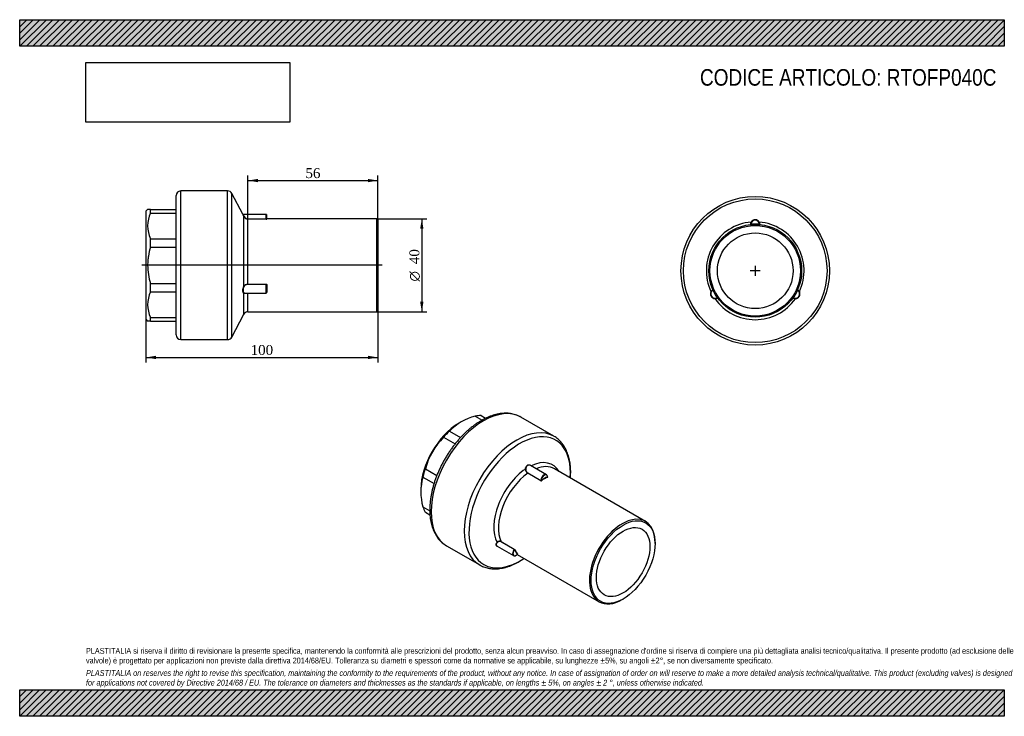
# Model space of a CAD drawing. Header units: millimetres. Extents: x 0 to 424, y 0 to 300.
import ezdxf
from ezdxf.enums import TextEntityAlignment as Align
from ezdxf.lldxf.tags import DXFTag

# ---------------------------------------------------------------- set-up
doc = ezdxf.new("R2010")
doc.units = ezdxf.units.MM
doc.header["$LTSCALE"] = 1.428571
for name, color, linetype in [('Default', 7, 'Continuous'), ('DV3_Default', 7, 'Continuous'), ('IOF040C', 7, 'Continuous'), ('PARTE_PE_040', 7, 'Continuous')]:
    doc.layers.add(name, color=color, linetype=linetype)
doc.styles.add('SEACAD_Solid_Edge_ANSI1_Symbols', font='semeca1.ttf')
doc.styles.add('SEACAD_Times_New_Roman', font='times.ttf')
tags = doc.linetypes.add('CENTER2', pattern=[28.575, 19.05, -3.175, 3.175, -3.175]).pattern_tags.tags
tags[10:11] = [DXFTag(74, 4), DXFTag(75, 0), DXFTag(340, '0'), DXFTag(46, 0.0), DXFTag(50, 0.0), DXFTag(44, 0.0), DXFTag(45, 0.0)]
tags[8:9] = [DXFTag(74, 4), DXFTag(75, 0), DXFTag(340, '0'), DXFTag(46, 0.0), DXFTag(50, 0.0), DXFTag(44, 0.0), DXFTag(45, 0.0)]
tags[6:7] = [DXFTag(74, 4), DXFTag(75, 0), DXFTag(340, '0'), DXFTag(46, 0.0), DXFTag(50, 0.0), DXFTag(44, 0.0), DXFTag(45, 0.0)]
tags[4:5] = [DXFTag(74, 4), DXFTag(75, 0), DXFTag(340, '0'), DXFTag(46, 0.0), DXFTag(50, 0.0), DXFTag(44, 0.0), DXFTag(45, 0.0)]
doc.dimstyles.new('ANSImm', dxfattribs={"dimtxt": 4.285714, "dimasz": 4.285714, "dimexe": 2.142857, "dimexo": 0, "dimgap": 1.071429, "dimtad": 1, "dimlfac": 1, "dimdsep": 46, "dimtxsty": 'SEACAD_Times_New_Roman', "dimblk1": '_SE_FILLED', "dimblk2": '_SE_FILLED', "dimsah": 1, "dimcen": 2.142857, "dimazin": 0, "dimtfac": 0.85, "dimtdec": 3, "dimtofl": 0, "dimtmove": 0, "dimatfit": 3, "dimfxl": 1, "dimarcsym": 0})
picture_1 = doc.add_image_def('image1.jpg', size_in_pixel=(4302, 1260))

# ---------------------------------------------------------------- blocks, each defined once
blk = doc.blocks.new('SEANNOT_GROUP')
at = {"layer": 'Default', "color": 7, "linetype": 'CENTER2'}
for p, q in [((319.1, 191.87), (314.81, 191.87)), ((316.95, 194.01), (316.95, 189.73))]:
    blk.add_line(p, q, dxfattribs=at)
blk = doc.blocks.new('SEANNOT_GROUP1')
at = {"layer": 'Default', "color": 7, "linetype": 'CENTER2'}
for p, q in [((319.1, 191.87), (314.81, 191.87)), ((316.95, 194.01), (316.95, 189.73))]:
    blk.add_line(p, q, dxfattribs=at)
blk = doc.blocks.new('SE')
at = {"layer": 'IOF040C', "color": 7, "linetype": 'Continuous'}
for p, q in [((196.27, 129.24), (199.22, 127.53)), ((198.8, 129.49), (200.78, 128.34)), ((189.84, 126.55), (189.31, 126.24)), ((182.64, 120.16), (187.61, 117.3)), ((185.17, 122.83), (189.98, 120.06)), ((174.8, 106.57), (179.77, 103.71)), ((173.75, 103.05), (178.56, 100.27)), ((172.87, 97.77), (172.87, 97.15)), ((173.75, 90.24), (176.71, 88.53)), ((174.8, 87.92), (176.78, 86.78))]:
    blk.add_line(p, q, dxfattribs=at)
for centre, radius, start, end in [((202.24, 106.08), 23.91, 104.4612, 135.5388), ((204.47, 98.5), 30.75, 135.2162, 164.7838), ((196.17, 96.64), 23.32, 164.0515, 195.9485)]:
    blk.add_arc(centre, radius, start, end, dxfattribs=at)
for centre, major_axis, start_param, end_param in [((190.72, 106.44), (12.63, 21.87), 0.315971, 0.469427), ((189.31, 107.26), (11.62, 20.14), 0.785398, 2.356194), ((190.72, 106.44), (12.63, 21.87), 1.101369, 1.254825), ((190.72, 106.44), (-12.63, -21.87), -1.254825, -1.101369), ((190.72, 106.44), (-12.63, -21.87), -0.469427, -0.315971)]:
    blk.add_ellipse(centre, major_axis=major_axis, ratio=0.57735, start_param=start_param, end_param=end_param, dxfattribs=at)
at = {"layer": 'PARTE_PE_040', "color": 7, "linetype": 'Continuous'}
for p, q in [((230.22, 120.59), (215.91, 128.85)), ((227.01, 104.05), (220.12, 108.03)), ((269.66, 83.96), (230.42, 106.62)), ((224.53, 101.46), (218.94, 104.68)), ((219.01, 104.8), (224.59, 101.57)), ((227.44, 103.19), (227.48, 103.16)), ((183.91, 73.42), (198.22, 65.16)), ((205.74, 73.26), (212.82, 69.18)), ((213.06, 71.85), (207.47, 75.07)), ((207.5, 75.19), (213.09, 71.97)), ((273.81, 74.39), (273.81, 74.8)), ((214.35, 69.7), (249.66, 49.32)), ((259.66, 50.31), (260.02, 50.51))]:
    blk.add_line(p, q, dxfattribs=at)
for centre, radius, start, end in [((219.89, 106.41), 1.97, 179.2316, 241.1617), ((219.87, 106.41), 1.83, 179.409, 241.8244), ((224.66, 101.72), 0.29, 244.0597, 302.589), ((224.65, 101.69), 0.133, 245.4976, 310.8768), ((206.77, 73.93), 1.46, 59.9445, 137.6345), ((206.77, 73.92), 1.35, 58.9135, 136.8084), ((212.94, 71.66), 0.221, 20.7666, 58.5983), ((212.78, 71.46), 0.591, 31.5753, 59.1053)]:
    blk.add_arc(centre, radius, start, end, dxfattribs=at)
for centre, major_axis, ratio, start_param, end_param in [((199.91, 101.13), (-16, -27.71), 0.57735, 3.141593, 6.283185), ((214.22, 92.87), (-16, -27.71), 0.57735, 3.142338, 6.283185), ((215.47, 92.15), (-15.47, -26.79), 0.57735, 2.273763, 6.283185), ((219.17, 90.02), (-10.53, -18.24), 0.57735, 2.82248, 3.843242), ((219.17, 90.02), (-10.53, -18.24), 0.57735, 4.01074, 5.937637), ((217.98, 106.44), (-0.0997, 0.0079), 0.064094, 0.933696, 2.214974), ((220.48, 107.88), (0.0684, 0.073), 0.512036, -4.220031, -4.030894), ((220.42, 89.29), (-10, -17.32), 0.57735, 3.141593, 3.779133), ((220.42, 89.29), (-10, -17.32), 0.57735, 4.031562, 5.916815), ((218.94, 104.76), (-0.05, -0.0866), 0.57735, 0.889969, 2.313108), ((226.01, 102.32), (-1, -1.73), 0.57735, 2.399281, 5.454701), ((226.08, 102.28), (-0.95, -1.65), 0.57735, 2.414414, 5.439568), ((226.08, 86.03), (10.05, 17.41), 0.57735, 0.69089, 0.879906), ((226.15, 85.99), (10, 17.32), 0.57735, 0.69089, 0.879906), ((227.49, 103.1), (-0.0424, 0.0906), 0.629257, 0.837335, 2.408131), ((227.49, 103.25), (0.05, 0.0866), 0.57735, 3.327425, 3.82242), ((224.52, 101.54), (-0.05, -0.0866), 0.57735, 0.889969, 2.313108), ((224.81, 101.55), (-0.0566, 0.0824), 0.520291, 0.742406, 2.313202), ((259.66, 66.64), (-10, -17.32), 0.57735, 2.356194, 6.283185), ((205.73, 74.84), (-0.0767, 0.0642), 0.453299, 4.201554, 5.482832), ((207.44, 75.12), (-0.05, -0.0866), 0.57735, 1.352083, 2.775222), ((215.47, 92.15), (-15.47, -26.79), 0.57735, 0, 0.86783), ((213.82, 70.91), (1, 1.73), 0.57735, 1.378118, 4.407503), ((213.89, 70.87), (0.95, 1.65), 0.57735, 1.367216, 4.39237), ((213.82, 70.91), (1, 1.73), 0.57735, 1.352083, 1.378118), ((213.02, 71.9), (-0.05, -0.0866), 0.57735, 1.352083, 2.775222), ((213.22, 71.7), (-0.0889, -0.0457), 0.765214, 3.599866, 5.170662), ((226.08, 86.03), (-10.05, -17.41), 0.57735, 5.926878, 6.115894), ((226.15, 85.99), (-10, -17.32), 0.57735, 5.926878, 6.115894), ((214.56, 69.79), (-0.0723, -0.0691), 0.805098, 3.372863, 4.94366), ((214.22, 92.87), (-16, -27.71), 0.57735, 0, 0.003007), ((259.66, 66.64), (-10, -17.32), 0.57735, 0, 0.785398)]:
    blk.add_ellipse(centre, major_axis=major_axis, ratio=ratio, start_param=start_param, end_param=end_param, dxfattribs=at)
for major_axis in [(9.75, 16.89), (-8.15, -14.12)]:
    blk.add_ellipse((260.02, 66.43), major_axis=major_axis, ratio=0.57735, dxfattribs=at)
for points, knots in [([(198.91, 127.36), (198.67, 127.22), (198.09, 126.87), (197.02, 126.19), (195.81, 125.34), (194.61, 124.41), (193.42, 123.42), (192.25, 122.36), (191.1, 121.25), (189.98, 120.08), (188.89, 118.86), (187.83, 117.59), (186.8, 116.28), (185.81, 114.92), (184.86, 113.53), (183.95, 112.1), (183.08, 110.64), (182.26, 109.16), (181.49, 107.65), (180.77, 106.12), (180.1, 104.58), (179.49, 103.04), (178.93, 101.48), (178.44, 99.93), (178, 98.37), (177.62, 96.82), (177.31, 95.29), (177.05, 93.77), (176.87, 92.26), (176.75, 90.78), (176.69, 89.33), (176.7, 87.91), (176.78, 86.52), (176.93, 85.17), (177.15, 83.87), (177.43, 82.61), (177.79, 81.41), (178.2, 80.26), (178.69, 79.17), (179.24, 78.14), (179.85, 77.19), (180.51, 76.3), (181.24, 75.5), (182.01, 74.76), (182.83, 74.11), (183.5, 73.65), (183.86, 73.46), (183.94, 73.41)], [0, 0, 0, 0, 0.0122123, 0.0352435, 0.058262, 0.0812671, 0.1042558, 0.1272268, 0.1501802, 0.1731166, 0.1960374, 0.2189443, 0.2418394, 0.2647248, 0.2876029, 0.3104761, 0.3333467, 0.3562173, 0.3790898, 0.4019664, 0.4248496, 0.4477418, 0.4706456, 0.4935633, 0.5164972, 0.5394495, 0.562422, 0.5854162, 0.6084328, 0.6314719, 0.654532, 0.67761, 0.7007005, 0.723793, 0.7468726, 0.7699214, 0.7929171, 0.8158335, 0.8386423, 0.8613155, 0.8838295, 0.9061687, 0.9283295, 0.9503218, 0.97217, 0.9939106, 0.9993359, 0.9993359, 0.9993359, 0.9993359]), ([(215.9, 128.85), (215.58, 129.03), (215.04, 129.32), (214.07, 129.73), (213.08, 130.05), (212.04, 130.29), (210.97, 130.45), (209.87, 130.53), (208.74, 130.52), (207.58, 130.43), (206.4, 130.25), (205.21, 129.99), (203.99, 129.65), (202.77, 129.22), (201.53, 128.71), (200.32, 128.14), (199.42, 127.65), (198.99, 127.41), (198.91, 127.36)], [0, 0, 0, 0, 0.060496, 0.124853, 0.189303, 0.25399, 0.31903, 0.384511, 0.450482, 0.516951, 0.583893, 0.651255, 0.718967, 0.786952, 0.855134, 0.923446, 0.988357, 1, 1, 1, 1]), ([(237.33, 102.63), (237.36, 102.91), (237.41, 103.69), (237.44, 104.93), (237.42, 106.35), (237.33, 107.73), (237.17, 109.07), (236.94, 110.36), (236.64, 111.61), (236.28, 112.81), (235.85, 113.95), (235.35, 115.02), (234.79, 116.04), (234.17, 116.98), (233.5, 117.85), (232.76, 118.65), (231.98, 119.37), (231.15, 120), (230.53, 120.42), (230.23, 120.58), (230.2, 120.59)], [0.7177023, 0.7177023, 0.7177023, 0.7177023, 0.7276329, 0.7449136, 0.7622072, 0.7795092, 0.7968108, 0.8141006, 0.8313646, 0.8485856, 0.8657436, 0.8828172, 0.8997857, 0.9166324, 0.933347, 0.9499283, 0.966386, 0.9827398, 0.9990185, 1, 1, 1, 1]), ([(217.92, 106.43), (217.94, 106.62), (217.97, 106.79), (218.06, 107.13), (218.13, 107.3), (218.28, 107.59), (218.38, 107.73), (218.59, 107.96), (218.71, 108.06), (218.97, 108.21), (219.1, 108.26), (219.38, 108.31), (219.52, 108.3), (219.79, 108.26), (219.93, 108.21), (220.18, 108.07), (220.3, 107.98), (220.42, 107.87)], [0, 0, 0, 0, 0.125, 0.125, 0.25, 0.25, 0.375, 0.375, 0.5, 0.5, 0.625, 0.625, 0.75, 0.75, 0.875, 0.875, 1, 1, 1, 1]), ([(220.11, 108.03), (220.1, 108.04), (220.08, 108.05), (219.95, 108.12), (219.81, 108.17), (219.55, 108.22), (219.42, 108.22), (219.15, 108.17), (219.02, 108.13), (218.78, 107.98), (218.66, 107.89), (218.46, 107.67), (218.37, 107.54), (218.23, 107.25), (218.17, 107.09), (218.08, 106.77), (218.05, 106.6), (218.04, 106.43)], [0.1110932, 0.1110932, 0.1110932, 0.1110932, 0.125, 0.125, 0.25, 0.25, 0.375, 0.375, 0.5, 0.5, 0.625, 0.625, 0.75, 0.75, 0.875, 0.875, 1, 1, 1, 1]), ([(227.42, 103.2), (227.43, 103.2), (227.43, 103.19), (227.44, 103.19), (227.44, 103.18), (227.45, 103.18), (227.45, 103.17), (227.45, 103.17), (227.45, 103.17), (227.45, 103.17)], [0, 0, 0, 0, 0.2089101, 0.2089101, 0.2089101, 0.4189803, 0.4189803, 0.4189803, 0.4766138, 0.4766138, 0.4766138, 0.4766138]), ([(227.45, 103.17), (227.45, 103.17), (227.45, 103.16), (227.44, 103.16), (227.44, 103.16), (227.44, 103.15), (227.43, 103.15), (227.43, 103.15), (227.42, 103.14), (227.42, 103.14)], [0.4766138, 0.4766138, 0.4766138, 0.4766138, 0.6320558, 0.6320558, 0.6320558, 0.8494682, 0.8494682, 0.8494682, 1, 1, 1, 1]), ([(227.45, 103.15), (227.45, 103.15), (227.45, 103.15), (227.45, 103.16), (227.45, 103.17), (227.45, 103.17)], [0.4408628, 0.4408628, 0.4408628, 0.4408628, 0.5950767, 0.9248844, 1, 1, 1, 1]), ([(227.48, 103.02), (227.52, 103.03), (227.54, 103.06), (227.54, 103.11), (227.52, 103.14), (227.48, 103.16)], [0, 0, 0, 0, 0.5, 0.5, 1, 1, 1, 1]), ([(205.89, 73.15), (205.8, 73.18), (205.72, 73.21), (205.54, 73.32), (205.46, 73.4), (205.33, 73.58), (205.29, 73.68), (205.25, 73.91), (205.26, 74.03), (205.31, 74.28), (205.36, 74.41), (205.5, 74.66), (205.59, 74.79), (205.69, 74.91)], [0.2860126, 0.2860126, 0.2860126, 0.2860126, 0.375, 0.375, 0.5, 0.5, 0.625, 0.625, 0.75, 0.75, 0.875, 0.875, 1, 1, 1, 1]), ([(205.79, 74.84), (205.69, 74.73), (205.6, 74.61), (205.47, 74.37), (205.42, 74.24), (205.36, 74.01), (205.36, 73.89), (205.39, 73.68), (205.43, 73.58), (205.55, 73.4), (205.63, 73.33), (205.73, 73.27), (205.74, 73.27), (205.74, 73.27)], [0, 0, 0, 0, 0.125, 0.125, 0.25, 0.25, 0.375, 0.375, 0.5, 0.5, 0.625, 0.625, 0.62822, 0.62822, 0.62822, 0.62822]), ([(198.28, 65.14), (198.52, 65), (199, 64.73), (199.89, 64.35), (200.88, 64.01), (201.91, 63.75), (202.97, 63.58), (204.07, 63.49), (205.19, 63.48), (206.34, 63.56), (207.52, 63.72), (208.72, 63.96), (209.93, 64.29), (211.15, 64.71), (212.38, 65.2), (213.62, 65.78), (214.86, 66.43), (216.09, 67.16), (216.91, 67.69), (217.33, 67.98), (217.33, 67.98)], [0, 0, 0, 0, 0.0116804, 0.0279112, 0.044159, 0.0604603, 0.0768463, 0.0933402, 0.1099561, 0.126698, 0.1435609, 0.1605325, 0.1775956, 0.1947309, 0.2119192, 0.2291431, 0.2463879, 0.263642, 0.2808946, 0.2811613, 0.2811613, 0.2811613, 0.2811613]), ([(214.51, 69.82), (214.51, 69.82), (214.51, 69.82), (214.51, 69.82), (214.5, 69.82), (214.5, 69.83), (214.49, 69.83)], [0.5839665, 0.5839665, 0.5839665, 0.5839665, 0.7785879, 0.7785879, 0.7785879, 1, 1, 1, 1]), ([(214.51, 69.82), (214.51, 69.82), (214.52, 69.83), (214.54, 69.85), (214.56, 69.85), (214.58, 69.85), (214.59, 69.85), (214.6, 69.85), (214.6, 69.85), (214.6, 69.85)], [0, 0, 0, 0, 0.032693, 0.1846912, 0.3035896, 0.4005278, 0.4768354, 0.5460966, 0.5752866, 0.5752866, 0.5752866, 0.5752866]), ([(214.6, 69.85), (214.62, 69.84), (214.63, 69.83), (214.65, 69.83), (214.64, 69.85), (214.62, 69.87)], [0.1722542, 0.1722542, 0.1722542, 0.1722542, 0.5, 0.5, 1, 1, 1, 1])]:
    blk.add_open_spline(points, degree=3, knots=knots, dxfattribs=at)
blk.add_open_spline([(220.42, 107.87), (220.43, 107.86), (220.44, 107.85), (220.45, 107.83)], degree=3, dxfattribs=at)
blk = doc.blocks.new('SE1')
at = {"layer": 'PARTE_PE_040', "color": 7, "linetype": 'Continuous'}
for p, q in [((315.06, 211.88), (315.07, 211.78)), ((318.85, 211.88), (318.84, 211.78)), ((298.68, 183.51), (298.77, 183.55)), ((335.23, 183.51), (335.14, 183.55)), ((300.57, 180.22), (300.65, 180.28)), ((333.33, 180.22), (333.25, 180.28))]:
    blk.add_line(p, q, dxfattribs=at)
for radius in [32, 30.94, 20, 19.5, 16.3]:
    blk.add_circle((316.95, 191.87), radius, dxfattribs=at)
for centre, radius, start, end in [((316.95, 191.87), 21.06, 94.7985, 205.2015), ((317.13, 211.69), 2.27, 148.8662, 178.1195), ((316.95, 211.77), 2, 2.4687, 177.5313), ((316.95, 211.77), 1.9, 3.3357, 176.6643), ((316.95, 211.73), 2.09, 32.6657, 147.3343), ((316.95, 191.87), 21.06, 334.7985, 85.2015), ((316.77, 211.69), 2.27, 1.8807, 31.1336), ((314.86, 211.86), 0.1, 275.9915, 357.5313), ((316.95, 191.87), 20.1, 84.5851, 95.4149), ((322.18, 225.49), 14.01, 256.2478, 256.6742), ((319.05, 211.86), 0.1, 182.4687, 264.0085), ((299.75, 181.94), 2.09, 152.6657, 267.3343), ((299.72, 181.92), 2, 122.4687, 297.5313), ((299.72, 181.92), 1.9, 123.3357, 296.6643), ((299.88, 181.81), 2.27, 121.8807, 151.1336), ((298.59, 183.69), 0.1, 302.4687, 24.0085), ((316.95, 191.87), 20.1, 204.5851, 215.4149), ((334.19, 181.92), 2, 242.4687, 57.5313), ((334.19, 181.92), 1.9, 243.3357, 56.6643), ((316.95, 191.87), 20.1, 324.5851, 335.4149), ((334.15, 181.94), 2.09, 272.6657, 27.3343), ((335.31, 183.69), 0.1, 155.9915, 237.5313), ((334.02, 181.81), 2.27, 28.8662, 58.1195), ((348.71, 179.58), 14.04, 163.3262, 163.7518), ((299.7, 182.12), 2.27, 268.8662, 298.1195), ((316.95, 191.87), 21.06, 214.7985, 325.2015), ((290.43, 170.52), 14.04, 43.3262, 43.7518), ((300.69, 180.06), 0.1, 35.9915, 117.5313), ((333.22, 180.06), 0.1, 62.4687, 144.0085), ((334.2, 182.12), 2.27, 241.8807, 271.1336)]:
    blk.add_arc(centre, radius, start, end, dxfattribs=at)
for centre, major_axis, start_param, end_param in [((315.19, 212.91), (-0.0841, 0.0541), 1.860314, 3.141593), ((318.72, 212.91), (0.0841, 0.0541), 3.141593, 4.422871), ((297.85, 182.88), (-0.0889, 0.0458), 3.141593, 4.422871), ((336.05, 182.88), (0.0889, 0.0458), 1.860314, 3.141593), ((299.62, 179.82), (-0.0048, -0.0999), 1.860314, 3.141593), ((334.29, 179.82), (0.0048, -0.0999), 3.141593, 4.422871)]:
    blk.add_ellipse(centre, major_axis=major_axis, ratio=0.387332, start_param=start_param, end_param=end_param, dxfattribs=at)
for points, knots in [([(314.96, 211.86), (314.96, 211.86), (314.96, 211.86), (314.96, 211.86), (314.96, 211.86), (314.96, 211.86), (314.97, 211.86), (314.98, 211.86), (314.98, 211.86), (314.99, 211.86), (315, 211.87), (315.01, 211.87), (315.02, 211.87), (315.03, 211.87), (315.04, 211.88), (315.06, 211.88)], [0, 0, 0, 0, 0.13049, 0.13049, 0.13049, 0.342558, 0.342558, 0.342558, 0.558838, 0.558838, 0.558838, 0.778588, 0.778588, 0.778588, 1, 1, 1, 1]), ([(298.65, 183.61), (298.65, 183.61), (298.65, 183.61), (298.65, 183.6), (298.65, 183.6), (298.65, 183.59), (298.65, 183.59), (298.65, 183.58), (298.66, 183.57), (298.66, 183.56), (298.66, 183.55), (298.67, 183.54), (298.67, 183.53), (298.67, 183.52), (298.67, 183.51), (298.68, 183.51)], [0, 0, 0, 0, 0.20891, 0.20891, 0.20891, 0.41898, 0.41898, 0.41898, 0.632056, 0.632056, 0.632056, 0.849468, 0.849468, 0.849468, 1, 1, 1, 1]), ([(333.26, 180.15), (333.26, 180.15), (333.26, 180.15), (333.27, 180.15), (333.27, 180.15), (333.27, 180.16), (333.28, 180.16), (333.28, 180.17), (333.29, 180.17), (333.3, 180.18), (333.3, 180.19), (333.31, 180.2), (333.32, 180.2), (333.32, 180.21), (333.33, 180.22), (333.33, 180.22)], [0, 0, 0, 0, 0.20891, 0.20891, 0.20891, 0.41898, 0.41898, 0.41898, 0.632056, 0.632056, 0.632056, 0.849468, 0.849468, 0.849468, 1, 1, 1, 1])]:
    blk.add_open_spline(points, degree=3, knots=knots, dxfattribs=at)
blk = doc.blocks.new('SE2')
at = {"layer": 'DV3_Default', "color": 7, "linetype": 'CENTER2'}
blk.add_line((156.13, 194.24), (52.63, 194.24), dxfattribs=at)
at = {"layer": 'IOF040C', "color": 7, "linetype": 'Continuous'}
for p, q in [((55.14, 218.24), (54.38, 217.49)), ((54.38, 217.49), (54.38, 170.99)), ((56.38, 218.24), (55.13, 218.24)), ((56.38, 218.24), (67.38, 218.24)), ((56.38, 216.75), (56.38, 218.24)), ((56.38, 216.75), (67.38, 216.75)), ((56.38, 205.66), (67.38, 205.66)), ((56.38, 202.08), (56.38, 205.66)), ((56.38, 202.08), (67.38, 202.08)), ((56.38, 186.39), (67.38, 186.39)), ((56.38, 182.81), (56.38, 186.39)), ((56.38, 182.81), (67.38, 182.81)), ((54.38, 170.99), (55.14, 170.23)), ((56.38, 170.24), (55.13, 170.24)), ((56.38, 171.72), (67.38, 171.72)), ((56.38, 170.24), (56.38, 171.72)), ((56.38, 170.24), (67.38, 170.24))]:
    blk.add_line(p, q, dxfattribs=at)
for centre in [(68.13, 211.21), (68.13, 177.27)]:
    blk.add_arc(centre, 12.99, 154.7197, 205.2803, dxfattribs=at)
blk.add_open_spline([(56.38, 202.08), (55.98, 200.8), (55.67, 199.51), (55.35, 197.55), (55.27, 196.89), (55.16, 195.56), (55.13, 194.89), (55.13, 192.89), (55.25, 191.57), (55.67, 188.96), (55.98, 187.67), (56.38, 186.39)], degree=3, knots=[0, 0, 0, 0, 0.25, 0.25, 0.375, 0.375, 0.5, 0.5, 0.75, 0.75, 1, 1, 1, 1], dxfattribs=at)
at = {"layer": 'PARTE_PE_040', "color": 7, "linetype": 'Continuous'}
for p, q in [((69.38, 162.24), (69.38, 226.24)), ((89.61, 226.24), (69.38, 226.24)), ((89.61, 162.24), (89.61, 226.24)), ((91.38, 163.3), (91.38, 225.17)), ((96.14, 216.19), (91.38, 225.17)), ((67.38, 164.24), (67.38, 224.24)), ((106.28, 216.14), (96.23, 216.14)), ((96.61, 185.27), (96.61, 215.23)), ((98.38, 214.22), (106.28, 214.22)), ((98.38, 214.13), (98.38, 214.22)), ((106.28, 214.13), (98.38, 214.13)), ((98.38, 186.1), (98.38, 214.13)), ((106.28, 214.22), (106.28, 216.14)), ((106.28, 214.13), (106.28, 214.22)), ((106.38, 216.04), (106.38, 214.25)), ((106.48, 214.15), (106.48, 214.24)), ((153.88, 214.24), (106.48, 214.24)), ((153.88, 174.24), (153.88, 214.24)), ((154.38, 213.74), (153.88, 214.24)), ((154.38, 213.74), (154.38, 174.74)), ((98.38, 186.1), (106.28, 186.1)), ((98.38, 185.97), (98.38, 186.1)), ((106.28, 185.97), (98.38, 185.97)), ((106.28, 185.97), (106.28, 186.1)), ((106.28, 182.29), (106.28, 185.97)), ((106.38, 185.87), (106.38, 182.39)), ((106.48, 185.92), (106.48, 182.65)), ((96.61, 173.17), (96.61, 182.22)), ((96.76, 182.29), (106.28, 182.29)), ((98.38, 174.24), (98.38, 182.29)), ((98.38, 174.24), (153.88, 174.24)), ((153.88, 174.24), (154.38, 174.74)), ((91.38, 163.3), (96.61, 173.17)), ((69.38, 162.24), (89.61, 162.24))]:
    blk.add_line(p, q, dxfattribs=at)
for centre, radius, start, end in [((69.38, 224.24), 2, 90, 180), ((89.61, 224.24), 2, 27.9239, 90), ((96.23, 216.24), 0.1, 205.6138, 270.3584), ((98.38, 216.1), 1.97, 206.2308, 270.0215), ((98.36, 216.1), 1.88, 208.0327, 270.5954), ((106.28, 216.04), 0.1, 0, 90), ((106.48, 214.34), 0.1, 180, 270), ((106.29, 185.91), 0.192, 2.6131, 92.3334), ((106.28, 185.87), 0.0999, 359.9245, 90.0829), ((106.28, 182.39), 0.1, 270, 0), ((98.38, 172.24), 2, 90, 152.0761), ((69.38, 164.24), 2, 180, 270), ((89.61, 164.24), 2, 270, 332.0761)]:
    blk.add_arc(centre, radius, start, end, dxfattribs=at)
for centre, major_axis, ratio, start_param, end_param in [((96.7, 215.27), (-0.0895, -0.0447), 0.498943, 0.045217, 1.326496), ((106.48, 214.25), (-0.1, 0), 0.995537, 0, 1.570796), ((96.7, 185.25), (-0.0904, 0.0427), 0.421924, 0.486303, 1.767581), ((106.48, 185.87), (-0.1, 0), 0.416044, 4.712389, 6.283185), ((106.48, 182.59), (-0.1, 0), 0.579493, 4.712389, 6.283185), ((96.7, 182.19), (0.0114, 0.0993), 0.920867, 0.124029, 1.405307)]:
    blk.add_ellipse(centre, major_axis=major_axis, ratio=ratio, start_param=start_param, end_param=end_param, dxfattribs=at)
for points in [[(96.61, 215.23), (96.33, 215.79), (96.14, 216.19), (96.14, 216.19)], [(96.23, 216.14), (96.23, 216.14), (96.42, 215.75), (96.7, 215.22)], [(96.7, 182.29), (96.72, 182.29), (96.73, 182.29), (96.75, 182.29)]]:
    blk.add_open_spline(points, degree=3, dxfattribs=at)
for points, knots in [([(106.28, 214.22), (106.29, 214.22), (106.3, 214.22), (106.3, 214.22), (106.31, 214.22), (106.32, 214.22), (106.33, 214.23), (106.34, 214.23), (106.35, 214.23), (106.36, 214.23), (106.37, 214.23), (106.37, 214.24), (106.38, 214.24), (106.38, 214.24), (106.38, 214.24), (106.38, 214.25)], [0, 0, 0, 0, 0.13049, 0.13049, 0.13049, 0.342558, 0.342558, 0.342558, 0.558838, 0.558838, 0.558838, 0.778588, 0.778588, 0.778588, 1, 1, 1, 1]), ([(106.28, 214.13), (106.33, 214.13), (106.39, 214.13), (106.46, 214.14), (106.48, 214.14), (106.48, 214.15)], [0, 0, 0, 0, 0.5, 0.5, 1, 1, 1, 1]), ([(96.61, 182.22), (96.33, 182.25), (96.14, 182.63), (96.14, 183.89), (96.33, 184.67), (96.61, 185.27)], [0, 0, 0, 0, 0.5, 0.5, 1, 1, 1, 1]), ([(96.7, 185.2), (96.42, 184.64), (96.23, 183.89), (96.23, 182.69), (96.42, 182.32), (96.7, 182.29)], [0, 0, 0, 0, 0.5, 0.5, 1, 1, 1, 1]), ([(96.61, 185.27), (96.69, 185.42), (96.79, 185.55), (97.02, 185.77), (97.17, 185.85), (97.48, 185.98), (97.65, 186.03), (98.01, 186.09), (98.19, 186.1), (98.38, 186.1)], [0, 0, 0, 0, 0.25, 0.25, 0.5, 0.5, 0.75, 0.75, 1, 1, 1, 1]), ([(98.38, 185.97), (98.2, 185.97), (98.03, 185.96), (97.69, 185.91), (97.53, 185.87), (97.23, 185.75), (97.1, 185.67), (96.87, 185.47), (96.77, 185.35), (96.7, 185.2)], [0, 0, 0, 0, 0.25, 0.25, 0.5, 0.5, 0.75, 0.75, 1, 1, 1, 1]), ([(106.38, 182.5), (106.4, 182.51), (106.41, 182.52), (106.46, 182.56), (106.48, 182.6), (106.48, 182.65)], [0.3330433, 0.3330433, 0.3330433, 0.3330433, 0.5, 0.5, 1, 1, 1, 1]), ([(97.02, 182.28), (96.98, 182.27), (96.94, 182.26), (96.78, 182.23), (96.69, 182.21), (96.61, 182.22)], [0.674107, 0.674107, 0.674107, 0.674107, 0.75, 0.75, 1, 1, 1, 1])]:
    blk.add_open_spline(points, degree=3, knots=knots, dxfattribs=at)
blk = doc.blocks.new('DMBLK5')
at = {"layer": 'Default', "linetype": 'Continuous'}
for points in [[(58.67, 153.83), (58.67, 155.26), (54.38, 154.55)], [(150.1, 153.83), (154.38, 154.55), (150.1, 155.26)]]:
    blk.add_hatch(color=7, dxfattribs=at).paths.add_polyline_path(points)
at = {"layer": 'Default', "color": 7, "linetype": 'Continuous'}
for p, q in [((154.38, 174.74), (154.38, 152.41)), ((54.38, 170.99), (54.38, 152.41)), ((54.38, 154.55), (154.38, 154.55))]:
    blk.add_line(p, q, dxfattribs=at)
at = {"layer": 'Default', "color": 7, "linetype": 'Continuous', "style": 'SEACAD_Times_New_Roman'}
blk.add_text('100', height=4.286, dxfattribs=at).set_placement((99.51, 159.91), align=Align.TOP_LEFT)
blk = doc.blocks.new('_SE_FILLED')
at = {"color": 0}
blk.add_line((0, 0), (-1, 0), dxfattribs=at)
blk.add_solid([(0, 0), (-1, -0.1665), (-1, 0.1665), (0, 0)], dxfattribs=at)
blk = doc.blocks.new('DMBLK6')
at = {"layer": 'Default', "linetype": 'Continuous'}
for points in [[(102.67, 231.43), (98.38, 230.72), (102.67, 230.01)], [(150.1, 231.43), (150.1, 230.01), (154.38, 230.72)]]:
    blk.add_hatch(color=7, dxfattribs=at).paths.add_polyline_path(points)
at = {"layer": 'Default', "color": 7, "linetype": 'Continuous'}
for p, q in [((98.38, 214.13), (98.38, 232.86)), ((98.38, 230.72), (154.38, 230.72)), ((154.38, 213.74), (154.38, 232.86))]:
    blk.add_line(p, q, dxfattribs=at)
at = {"layer": 'Default', "color": 7, "linetype": 'Continuous', "style": 'SEACAD_Times_New_Roman'}
blk.add_text('56', height=4.286, dxfattribs=at).set_placement((123.13, 236.08), align=Align.TOP_LEFT)
blk = doc.blocks.new('GDimGGroup')
at = {"layer": 'Default', "linetype": 'Continuous'}
for points in [[(173.99, 209.95), (173.27, 214.24), (172.56, 209.95)], [(173.99, 178.52), (172.56, 178.52), (173.27, 174.24)]]:
    blk.add_hatch(color=7, dxfattribs=at).paths.add_polyline_path(points)
at = {"layer": 'Default', "color": 7, "linetype": 'Continuous'}
for p, q in [((153.88, 214.24), (175.42, 214.24)), ((173.27, 214.24), (173.27, 174.24)), ((153.88, 174.24), (175.42, 174.24))]:
    blk.add_line(p, q, dxfattribs=at)
for s, height, style, p in [('40', 4.286, 'SEACAD_Times_New_Roman', (167.92, 194.72)), ('O', 4.29, 'SEACAD_Solid_Edge_ANSI1_Symbols', (167.92, 187.26))]:
    blk.add_text(s, height=height, rotation=90, dxfattribs=dict(at, style=style)).set_placement(p, align=Align.TOP_LEFT)

msp = doc.modelspace()

# ---------------------------------------------------------------- hatches: boundary and pattern name
at = {"layer": 'Default', "linetype": 'Continuous'}
h = msp.add_hatch(dxfattribs=at)
h.set_pattern_fill('LINE', scale=0.62992, angle=45, style=0)
h.paths.add_polyline_path([(424.286, 288.571), (424.286, 300), (0, 300), (0, 288.571)])
for points in [[(424.286, 288.571), (424.286, 300), (0, 300), (0, 288.571)], [(424.286, 0), (424.286, 11.429), (0, 11.429), (0, 0)]]:
    msp.add_hatch(color=7, dxfattribs=at).paths.add_polyline_path(points)
h = msp.add_hatch(dxfattribs=at)
h.set_pattern_fill('LINE', scale=0.62992, angle=45, style=0)
h.paths.add_polyline_path([(424.286, 0), (424.286, 11.429), (0, 11.429), (0, 0)])

# ---------------------------------------------------------------- linework, layer by layer
at = {"layer": 'Default', "color": 7, "linetype": 'Continuous'}
for p, q in [((0, 300), (424.286, 300)), ((0, 288.571), (0, 300)), ((424.286, 300), (424.286, 288.571)), ((424.286, 288.571), (0, 288.571)), ((0, 11.429), (424.286, 11.429)), ((0, 0), (0, 11.429)), ((424.286, 11.429), (424.286, 0)), ((424.286, 0), (0, 0))]:
    msp.add_line(p, q, dxfattribs=at)

# ---------------------------------------------------------------- block references
at = {"layer": 'Default'}
for name in ['SE2', 'SE1', 'GDimGGroup', 'SEANNOT_GROUP', 'SEANNOT_GROUP1', 'SE']:
    msp.add_blockref(name, (0, 0), dxfattribs=at)

# ---------------------------------------------------------------- texts
at = {"layer": 'Default', "attachment_point": 1}
for s, insert, char_height, width in [('{\\fArial Narrow|b0||i0||c0|p34;\\C7;\\H7.142857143;\\W1.;CODICE ARTICOLO: RTOFP040C}', (293.151, 278.731), 7.14286, 130.87501), ("{\\fArial Narrow|b0||i0||c0|p34;\\C7;\\H2.5;\\W1.;PLASTITALIA si riserva il diritto di revisionare la presente specifica, mantenendo la conformità alle prescrizioni del prodotto, senza alcun preavviso. In caso di assegnazione d'ordine si riserva di compiere una più dettagliata analisi tecnico/qualitativa. Il presente prodotto (ad esclusione delle \\P}{\\fArial Narrow|b0||i0||c0|p34;\\C7;\\H2.5;\\W1.;valvole) è progettato per applicazioni non previste dalla direttiva 2014/68/EU. Tolleranza su diametri e spessori come da normative se applicabile, su lunghezze ±5%, su angoli ±2°, se non diversamente specificato.\\P}{\\fArial Narrow|b0||i0||c0|p34;\\C7;\\H0.7142857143;\\W1.;   \\P}{\\fArial Narrow|b0||i1||c0|p34;\\C7;\\H2.5;\\W1.;PLASTITALIA on reserves the right to revise this specification, maintaining the conformity to the requirements of the product, without any notice. In case of assignation of order on will reserve to make a more detailed analysis technical/qualitative. This product (excluding valves) is designed \\P}{\\fArial Narrow|b0||i1||c0|p34;\\C7;\\H2.5;\\W1.;for applications not covered by Directive 2014/68 / EU. The tolerance on diameters and thicknesses as the standards if applicable, on lengths ± 5%, on angles ± 2 °, unless otherwise indicated.\\P}", (28.571, 29.432), 2.5, 367.14286)]:
    msp.add_mtext(s, dxfattribs=dict(at, insert=insert, char_height=char_height, width=width))

# ---------------------------------------------------------------- dimensions: what is measured, and where the dimension line sits
at = {"layer": 'Default', "color": 7, "linetype": 'Continuous'}
for base, p1, p2, picture, middle in [((154.381, 230.72), (98.381, 214.127), (154.381, 213.736), 'DMBLK6', (126.381, 230.72)), ((154.381, 154.548), (54.381, 170.986), (154.381, 174.736), 'DMBLK5', (104.381, 154.548))]:
    dim = msp.add_linear_dim(base=base, p1=p1, p2=p2, text='\\A1;<>', dimstyle='ANSImm', dxfattribs=at)
    dim.commit()
    dim.dimension.update_dxf_attribs({"geometry": picture, "text_midpoint": middle, "dimtype": 160})

# ---------------------------------------------------------------- pictures from other files: only their frames are drawn
image = msp.add_image(picture_1, insert=(28.571, 255.862), size_in_units=(87.796, 25.714))
image.dxf.flags = 7

doc.saveas('drawing.dxf')
